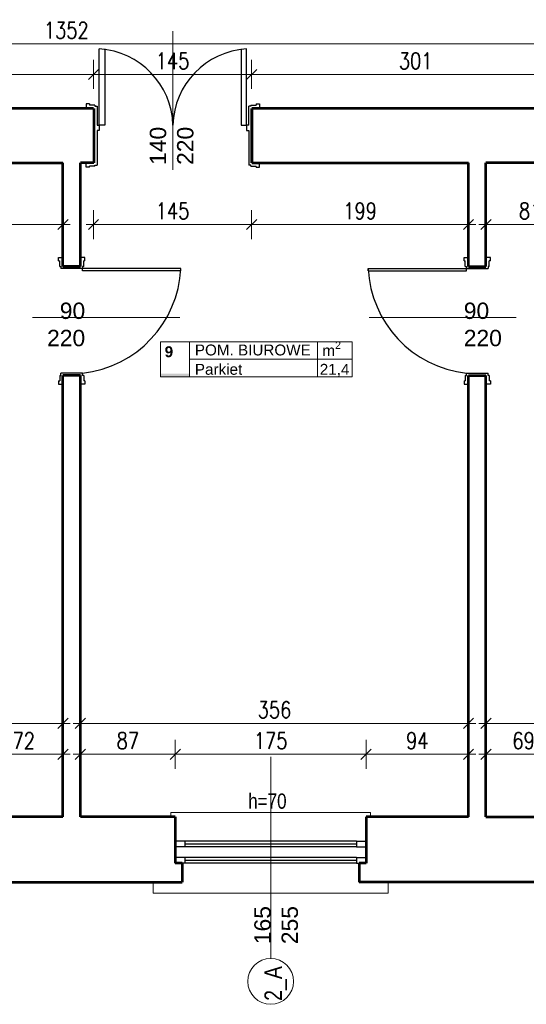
# Model space of a CAD drawing. Header units: millimetres. Extents: x 56977 to 67992, y 30187 to 42235.
# Tile 4 of 130: x 59235 to 59700, y 30922 to 31825. Entities that reach past the tile are written whole.
import ezdxf

# ---------------------------------------------------------------- set-up
doc = ezdxf.new("R2010")
doc.units = ezdxf.units.MM
doc.header["$MEASUREMENT"] = 0
doc.layers.get('0').update_dxf_attribs({"lineweight": 13})
doc.layers.get('DEFPOINTS').update_dxf_attribs({"lineweight": 13})
doc.layers.add('AI-OKNA', color=4, linetype='Continuous')
for name, color, linetype, lineweight in [('AI-OPISY', 3, 'Continuous', 13), ('AI_MURY', 40, 'Continuous', 53), ('Lines', 7, 'Continuous', 13), ('OPISY TABELKI', 30, 'Continuous', 13), ('wymiary', 8, 'Continuous', 13)]:
    doc.layers.add(name, color=color, linetype=linetype, lineweight=lineweight)
doc.styles.add('GENERATED_STYLE_2', font='txt.shx')
doc.styles.get("Standard").update_dxf_attribs({"font": 'txt.shx'})
doc.styles.add('Style-ROMANS', font='ROMANS.shx')
doc.styles.add('WYMIAROWY-08', font='ROMANS.shx', dxfattribs={"width": 0.8})
doc.dimstyles.new('DYBY', dxfattribs={"dimscale": 100, "dimtxt": 0.15, "dimasz": 0.05, "dimexe": 0.05, "dimexo": 0.1, "dimgap": 0.05, "dimtad": 1, "dimdec": 0, "dimdsep": 46, "dimlunit": 5, "dimtxsty": 'WYMIAROWY-08', "dimblk": 'M_STRZ', "dimcen": 0.1, "dimse1": 1, "dimse2": 1, "dimclrd": 7, "dimclre": 7, "dimclrt": 1, "dimadec": 0, "dimazin": 0, "dimtfac": 1, "dimtdec": 0, "dimtmove": 2, "dimatfit": 3, "dimldrblk": 'M_STRZ', "dimfxl": 0, "dimtolj": 1, "dimarcsym": 0})

# ---------------------------------------------------------------- blocks, each defined once
blk = doc.blocks.new('M_STRZ')
for p, q in [((0, 2.66), (0, 0)), ((-1.33, 0), (1.33, 0)), ((-0.94, -0.94), (0.94, 0.94)), ((0, 0), (0, -2.66))]:
    blk.add_line(p, q)
blk = doc.blocks.new('*U390')
at = {"layer": 'DEFPOINTS', "color": 0}
for p in [(58922.54, 31179.71), (58922.54, 31104.07), (59274.54, 31104.07)]:
    blk.add_point(p, dxfattribs=at)
at = {"layer": 'wymiary', "color": 7, "lineweight": -2}
blk.add_line((59269.54, 31179.71), (58927.54, 31179.71), dxfattribs=at)
at = {"layer": 'wymiary', "color": 7, "lineweight": -2, "xscale": 5, "yscale": 5, "zscale": 5, "rotation": 180}
blk.add_blockref('M_STRZ', (58922.54, 31179.71), dxfattribs=at)
at = {"layer": 'wymiary', "color": 7, "lineweight": -2, "xscale": 5, "yscale": 5, "zscale": 5}
blk.add_blockref('M_STRZ', (59274.54, 31179.71), dxfattribs=at)
at = {"layer": 'wymiary', "color": 1, "insert": (59098.54, 31192.21), "char_height": 15, "attachment_point": 5, "style": 'WYMIAROWY-08'}
blk.add_mtext('352', dxfattribs=at)
blk = doc.blocks.new('*D1923')
at = {"layer": 'DEFPOINTS'}
for p in [(58922.54, 31179.71), (59114.87, 31167.21), (58922.54, 31104.07), (59274.54, 31104.07)]:
    blk.add_point(p, dxfattribs=at)
at = {"layer": 'wymiary', "color": 7}
blk.add_blockref('*U390', (0, 0), dxfattribs=at)
blk = doc.blocks.new('*U391')
at = {"layer": 'DEFPOINTS', "color": 0}
for p in [(59662.54, 31179.71), (59662.54, 31104.07), (59957.54, 31104.07)]:
    blk.add_point(p, dxfattribs=at)
at = {"layer": 'wymiary', "color": 7, "lineweight": -2}
blk.add_line((59952.54, 31179.71), (59667.54, 31179.71), dxfattribs=at)
at = {"layer": 'wymiary', "color": 7, "lineweight": -2, "xscale": 5, "yscale": 5, "zscale": 5, "rotation": 180}
blk.add_blockref('M_STRZ', (59662.54, 31179.71), dxfattribs=at)
at = {"layer": 'wymiary', "color": 7, "lineweight": -2, "xscale": 5, "yscale": 5, "zscale": 5}
blk.add_blockref('M_STRZ', (59957.54, 31179.71), dxfattribs=at)
at = {"layer": 'wymiary', "color": 1, "insert": (59810.04, 31192.21), "char_height": 15, "attachment_point": 5, "style": 'WYMIAROWY-08'}
blk.add_mtext('295', dxfattribs=at)
blk = doc.blocks.new('*D1924')
at = {"layer": 'DEFPOINTS'}
for p in [(59662.54, 31179.71), (59826.37, 31167.21), (59662.54, 31104.07), (59957.54, 31104.07)]:
    blk.add_point(p, dxfattribs=at)
at = {"layer": 'wymiary', "color": 7}
blk.add_blockref('*U391', (0, 0), dxfattribs=at)
blk = doc.blocks.new('*U493')
at = {"layer": 'DEFPOINTS', "color": 0}
for p in [(59731.54, 31151.38), (59662.54, 31104.07), (59731.54, 31104.07)]:
    blk.add_point(p, dxfattribs=at)
at = {"layer": 'wymiary', "color": 7, "lineweight": -2}
blk.add_line((59667.54, 31151.38), (59726.54, 31151.38), dxfattribs=at)
at = {"layer": 'wymiary', "color": 7, "lineweight": -2, "xscale": 5, "yscale": 5, "zscale": 5, "rotation": 180}
blk.add_blockref('M_STRZ', (59662.54, 31151.38), dxfattribs=at)
at = {"layer": 'wymiary', "color": 7, "lineweight": -2, "xscale": 5, "yscale": 5, "zscale": 5}
blk.add_blockref('M_STRZ', (59731.54, 31151.38), dxfattribs=at)
at = {"layer": 'wymiary', "color": 1, "insert": (59697.04, 31163.88), "char_height": 15, "attachment_point": 5, "style": 'WYMIAROWY-08'}
blk.add_mtext('69', dxfattribs=at)
blk = doc.blocks.new('*D2026')
at = {"layer": 'DEFPOINTS'}
for p in [(59686.7, 31163.88), (59731.54, 31151.38), (59662.54, 31104.07), (59731.54, 31104.07)]:
    blk.add_point(p, dxfattribs=at)
at = {"layer": 'wymiary', "color": 7}
blk.add_blockref('*U493', (0, 0), dxfattribs=at)
blk = doc.blocks.new('*U494')
at = {"layer": 'DEFPOINTS', "color": 0}
for p in [(59646.54, 31151.38), (59552.54, 31104.07), (59646.54, 31104.07)]:
    blk.add_point(p, dxfattribs=at)
at = {"layer": 'wymiary', "color": 7, "lineweight": -2}
blk.add_line((59557.54, 31151.38), (59641.54, 31151.38), dxfattribs=at)
at = {"layer": 'wymiary', "color": 7, "lineweight": -2, "xscale": 5, "yscale": 5, "zscale": 5, "rotation": 180}
blk.add_blockref('M_STRZ', (59552.54, 31151.38), dxfattribs=at)
at = {"layer": 'wymiary', "color": 7, "lineweight": -2, "xscale": 5, "yscale": 5, "zscale": 5}
blk.add_blockref('M_STRZ', (59646.54, 31151.38), dxfattribs=at)
at = {"layer": 'wymiary', "color": 1, "insert": (59599.54, 31163.88), "char_height": 15, "attachment_point": 5, "style": 'WYMIAROWY-08'}
blk.add_mtext('94', dxfattribs=at)
blk = doc.blocks.new('*D2027')
at = {"layer": 'DEFPOINTS'}
for p in [(59588.91, 31163.88), (59646.54, 31151.38), (59552.54, 31104.07), (59646.54, 31104.07)]:
    blk.add_point(p, dxfattribs=at)
at = {"layer": 'wymiary', "color": 7}
blk.add_blockref('*U494', (0, 0), dxfattribs=at)
blk = doc.blocks.new('*U495')
at = {"layer": 'DEFPOINTS', "color": 0}
for p in [(59552.54, 31151.38), (59377.54, 31104.07), (59552.54, 31104.07)]:
    blk.add_point(p, dxfattribs=at)
at = {"layer": 'wymiary', "color": 7, "lineweight": -2}
blk.add_line((59382.54, 31151.38), (59547.54, 31151.38), dxfattribs=at)
at = {"layer": 'wymiary', "color": 7, "lineweight": -2, "xscale": 5, "yscale": 5, "zscale": 5, "rotation": 180}
blk.add_blockref('M_STRZ', (59377.54, 31151.38), dxfattribs=at)
at = {"layer": 'wymiary', "color": 7, "lineweight": -2, "xscale": 5, "yscale": 5, "zscale": 5}
blk.add_blockref('M_STRZ', (59552.54, 31151.38), dxfattribs=at)
at = {"layer": 'wymiary', "color": 1, "insert": (59465.04, 31163.88), "char_height": 15, "attachment_point": 5, "style": 'WYMIAROWY-08'}
blk.add_mtext('175', dxfattribs=at)
blk = doc.blocks.new('*D2028')
at = {"layer": 'DEFPOINTS'}
for p in [(59449.56, 31163.88), (59552.54, 31151.38), (59377.54, 31104.07), (59552.54, 31104.07)]:
    blk.add_point(p, dxfattribs=at)
at = {"layer": 'wymiary', "color": 7}
blk.add_blockref('*U495', (0, 0), dxfattribs=at)
blk = doc.blocks.new('*U496')
at = {"layer": 'DEFPOINTS', "color": 0}
for p in [(59274.54, 31151.38), (59202.54, 31104.07), (59274.54, 31104.07)]:
    blk.add_point(p, dxfattribs=at)
at = {"layer": 'wymiary', "color": 7, "lineweight": -2}
blk.add_line((59207.54, 31151.38), (59269.54, 31151.38), dxfattribs=at)
at = {"layer": 'wymiary', "color": 7, "lineweight": -2, "xscale": 5, "yscale": 5, "zscale": 5, "rotation": 180}
blk.add_blockref('M_STRZ', (59202.54, 31151.38), dxfattribs=at)
at = {"layer": 'wymiary', "color": 7, "lineweight": -2, "xscale": 5, "yscale": 5, "zscale": 5}
blk.add_blockref('M_STRZ', (59274.54, 31151.38), dxfattribs=at)
at = {"layer": 'wymiary', "color": 1, "insert": (59238.54, 31163.88), "char_height": 15, "attachment_point": 5, "style": 'WYMIAROWY-08'}
blk.add_mtext('72', dxfattribs=at)
blk = doc.blocks.new('*D2029')
at = {"layer": 'DEFPOINTS'}
for p in [(59227.91, 31163.88), (59274.54, 31151.38), (59202.54, 31104.07), (59274.54, 31104.07)]:
    blk.add_point(p, dxfattribs=at)
at = {"layer": 'wymiary', "color": 7}
blk.add_blockref('*U496', (0, 0), dxfattribs=at)
blk = doc.blocks.new('*U672')
at = {"layer": 'DEFPOINTS', "color": 0}
for p in [(59447.54, 31775.15), (59447.54, 31744.07), (59748.54, 31744.07)]:
    blk.add_point(p, dxfattribs=at)
at = {"layer": 'wymiary', "color": 7, "lineweight": -2}
blk.add_line((59743.54, 31775.15), (59452.54, 31775.15), dxfattribs=at)
at = {"layer": 'wymiary', "color": 7, "lineweight": -2, "xscale": 5, "yscale": 5, "zscale": 5, "rotation": 180}
blk.add_blockref('M_STRZ', (59447.54, 31775.15), dxfattribs=at)
at = {"layer": 'wymiary', "color": 7, "lineweight": -2, "xscale": 5, "yscale": 5, "zscale": 5}
blk.add_blockref('M_STRZ', (59748.54, 31775.15), dxfattribs=at)
at = {"layer": 'wymiary', "color": 1, "insert": (59598.04, 31787.65), "char_height": 15, "attachment_point": 5, "style": 'WYMIAROWY-08'}
blk.add_mtext('301', dxfattribs=at)
blk = doc.blocks.new('*D2205')
at = {"layer": 'DEFPOINTS'}
for p in [(59447.54, 31775.15), (59614.37, 31762.65), (59447.54, 31744.07), (59748.54, 31744.07)]:
    blk.add_point(p, dxfattribs=at)
at = {"layer": 'wymiary', "color": 7}
blk.add_blockref('*U672', (0, 0), dxfattribs=at)
blk = doc.blocks.new('*U673')
at = {"layer": 'DEFPOINTS', "color": 0}
for p in [(59302.54, 31775.15), (59302.54, 31744.07), (59447.54, 31744.07)]:
    blk.add_point(p, dxfattribs=at)
at = {"layer": 'wymiary', "color": 7, "lineweight": -2}
blk.add_line((59442.54, 31775.15), (59307.54, 31775.15), dxfattribs=at)
at = {"layer": 'wymiary', "color": 7, "lineweight": -2, "xscale": 5, "yscale": 5, "zscale": 5, "rotation": 180}
blk.add_blockref('M_STRZ', (59302.54, 31775.15), dxfattribs=at)
at = {"layer": 'wymiary', "color": 7, "lineweight": -2, "xscale": 5, "yscale": 5, "zscale": 5}
blk.add_blockref('M_STRZ', (59447.54, 31775.15), dxfattribs=at)
at = {"layer": 'wymiary', "color": 1, "insert": (59375.04, 31787.65), "char_height": 15, "attachment_point": 5, "style": 'WYMIAROWY-08'}
blk.add_mtext('145', dxfattribs=at)
blk = doc.blocks.new('*D2206')
at = {"layer": 'DEFPOINTS'}
for p in [(59302.54, 31775.15), (59390.51, 31762.65), (59302.54, 31744.07), (59447.54, 31744.07)]:
    blk.add_point(p, dxfattribs=at)
at = {"layer": 'wymiary', "color": 7}
blk.add_blockref('*U673', (0, 0), dxfattribs=at)
blk = doc.blocks.new('*U674')
at = {"layer": 'DEFPOINTS', "color": 0}
for p in [(58791.54, 31775.15), (58791.54, 31744.07), (59302.54, 31744.07)]:
    blk.add_point(p, dxfattribs=at)
at = {"layer": 'wymiary', "color": 7, "lineweight": -2}
blk.add_line((59297.54, 31775.15), (58796.54, 31775.15), dxfattribs=at)
at = {"layer": 'wymiary', "color": 7, "lineweight": -2, "xscale": 5, "yscale": 5, "zscale": 5, "rotation": 180}
blk.add_blockref('M_STRZ', (58791.54, 31775.15), dxfattribs=at)
at = {"layer": 'wymiary', "color": 7, "lineweight": -2, "xscale": 5, "yscale": 5, "zscale": 5}
blk.add_blockref('M_STRZ', (59302.54, 31775.15), dxfattribs=at)
at = {"layer": 'wymiary', "color": 1, "insert": (59047.04, 31787.65), "char_height": 15, "attachment_point": 5, "style": 'WYMIAROWY-08'}
blk.add_mtext('511', dxfattribs=at)
blk = doc.blocks.new('*D2207')
at = {"layer": 'DEFPOINTS'}
for p in [(58791.54, 31775.15), (59063.37, 31762.65), (58791.54, 31744.07), (59302.54, 31744.07)]:
    blk.add_point(p, dxfattribs=at)
at = {"layer": 'wymiary', "color": 7}
blk.add_blockref('*U674', (0, 0), dxfattribs=at)
blk = doc.blocks.new('*U695')
at = {"layer": 'DEFPOINTS', "color": 0}
for p in [(58922.54, 31689.07), (59274.54, 31689.07), (58922.54, 31637.48)]:
    blk.add_point(p, dxfattribs=at)
at = {"layer": 'wymiary', "color": 7, "lineweight": -2}
blk.add_line((59269.54, 31637.48), (58927.54, 31637.48), dxfattribs=at)
at = {"layer": 'wymiary', "color": 7, "lineweight": -2, "xscale": 5, "yscale": 5, "zscale": 5, "rotation": 180}
blk.add_blockref('M_STRZ', (58922.54, 31637.48), dxfattribs=at)
at = {"layer": 'wymiary', "color": 7, "lineweight": -2, "xscale": 5, "yscale": 5, "zscale": 5}
blk.add_blockref('M_STRZ', (59274.54, 31637.48), dxfattribs=at)
at = {"layer": 'wymiary', "color": 1, "insert": (59098.54, 31649.98), "char_height": 15, "attachment_point": 5, "style": 'WYMIAROWY-08'}
blk.add_mtext('352', dxfattribs=at)
blk = doc.blocks.new('*D2228')
at = {"layer": 'DEFPOINTS'}
for p in [(58922.54, 31689.07), (59274.54, 31689.07), (58922.54, 31637.48), (59114.87, 31624.98)]:
    blk.add_point(p, dxfattribs=at)
at = {"layer": 'wymiary', "color": 7}
blk.add_blockref('*U695', (0, 0), dxfattribs=at)
blk = doc.blocks.new('*U696')
at = {"layer": 'DEFPOINTS', "color": 0}
for p in [(59302.54, 31689.07), (59447.54, 31689.07), (59302.54, 31637.48)]:
    blk.add_point(p, dxfattribs=at)
at = {"layer": 'wymiary', "color": 7, "lineweight": -2}
blk.add_line((59442.54, 31637.48), (59307.54, 31637.48), dxfattribs=at)
at = {"layer": 'wymiary', "color": 7, "lineweight": -2, "xscale": 5, "yscale": 5, "zscale": 5, "rotation": 180}
blk.add_blockref('M_STRZ', (59302.54, 31637.48), dxfattribs=at)
at = {"layer": 'wymiary', "color": 7, "lineweight": -2, "xscale": 5, "yscale": 5, "zscale": 5}
blk.add_blockref('M_STRZ', (59447.54, 31637.48), dxfattribs=at)
at = {"layer": 'wymiary', "color": 1, "insert": (59375.04, 31649.98), "char_height": 15, "attachment_point": 5, "style": 'WYMIAROWY-08'}
blk.add_mtext('145', dxfattribs=at)
blk = doc.blocks.new('*D2229')
at = {"layer": 'DEFPOINTS'}
for p in [(59302.54, 31689.07), (59447.54, 31689.07), (59302.54, 31637.48), (59390.51, 31624.98)]:
    blk.add_point(p, dxfattribs=at)
at = {"layer": 'wymiary', "color": 7}
blk.add_blockref('*U696', (0, 0), dxfattribs=at)
blk = doc.blocks.new('*U697')
at = {"layer": 'DEFPOINTS', "color": 0}
for p in [(59447.54, 31689.07), (59646.54, 31689.07), (59447.54, 31637.48)]:
    blk.add_point(p, dxfattribs=at)
at = {"layer": 'wymiary', "color": 7, "lineweight": -2}
blk.add_line((59641.54, 31637.48), (59452.54, 31637.48), dxfattribs=at)
at = {"layer": 'wymiary', "color": 7, "lineweight": -2, "xscale": 5, "yscale": 5, "zscale": 5, "rotation": 180}
blk.add_blockref('M_STRZ', (59447.54, 31637.48), dxfattribs=at)
at = {"layer": 'wymiary', "color": 7, "lineweight": -2, "xscale": 5, "yscale": 5, "zscale": 5}
blk.add_blockref('M_STRZ', (59646.54, 31637.48), dxfattribs=at)
at = {"layer": 'wymiary', "color": 1, "insert": (59547.04, 31649.98), "char_height": 15, "attachment_point": 5, "style": 'WYMIAROWY-08'}
blk.add_mtext('199', dxfattribs=at)
blk = doc.blocks.new('*D2230')
at = {"layer": 'DEFPOINTS'}
for p in [(59447.54, 31689.07), (59646.54, 31689.07), (59447.54, 31637.48), (59562.51, 31624.98)]:
    blk.add_point(p, dxfattribs=at)
at = {"layer": 'wymiary', "color": 7}
blk.add_blockref('*U697', (0, 0), dxfattribs=at)
blk = doc.blocks.new('*U698')
at = {"layer": 'DEFPOINTS', "color": 0}
for p in [(59662.54, 31689.07), (59743.54, 31689.07), (59662.54, 31637.48)]:
    blk.add_point(p, dxfattribs=at)
at = {"layer": 'wymiary', "color": 7, "lineweight": -2}
blk.add_line((59738.54, 31637.48), (59667.54, 31637.48), dxfattribs=at)
at = {"layer": 'wymiary', "color": 7, "lineweight": -2, "xscale": 5, "yscale": 5, "zscale": 5, "rotation": 180}
blk.add_blockref('M_STRZ', (59662.54, 31637.48), dxfattribs=at)
at = {"layer": 'wymiary', "color": 7, "lineweight": -2, "xscale": 5, "yscale": 5, "zscale": 5}
blk.add_blockref('M_STRZ', (59743.54, 31637.48), dxfattribs=at)
at = {"layer": 'wymiary', "color": 1, "insert": (59703.04, 31649.98), "char_height": 15, "attachment_point": 5, "style": 'WYMIAROWY-08'}
blk.add_mtext('81', dxfattribs=at)
blk = doc.blocks.new('*D2231')
at = {"layer": 'DEFPOINTS'}
for p in [(59662.54, 31689.07), (59743.54, 31689.07), (59662.54, 31637.48), (59713.66, 31624.98)]:
    blk.add_point(p, dxfattribs=at)
at = {"layer": 'wymiary', "color": 7}
blk.add_blockref('*U698', (0, 0), dxfattribs=at)
blk = doc.blocks.new('*U712')
at = {"layer": 'DEFPOINTS', "color": 0}
for p in [(58601.54, 31803.2), (58601.54, 31792.07), (59953.54, 31792.07)]:
    blk.add_point(p, dxfattribs=at)
at = {"layer": 'wymiary', "color": 7, "lineweight": -2}
blk.add_line((59948.54, 31803.2), (58606.54, 31803.2), dxfattribs=at)
at = {"layer": 'wymiary', "color": 7, "lineweight": -2, "xscale": 5, "yscale": 5, "zscale": 5, "rotation": 180}
blk.add_blockref('M_STRZ', (58601.54, 31803.2), dxfattribs=at)
at = {"layer": 'wymiary', "color": 7, "lineweight": -2, "xscale": 5, "yscale": 5, "zscale": 5}
blk.add_blockref('M_STRZ', (59953.54, 31803.2), dxfattribs=at)
at = {"layer": 'wymiary', "color": 1, "insert": (59277.54, 31815.7), "char_height": 15, "attachment_point": 5, "style": 'WYMIAROWY-08'}
blk.add_mtext('1352', dxfattribs=at)
blk = doc.blocks.new('*D2245')
at = {"layer": 'DEFPOINTS'}
for p in [(58601.54, 31803.2), (58601.54, 31792.07), (59298.73, 31790.7), (59953.54, 31792.07)]:
    blk.add_point(p, dxfattribs=at)
at = {"layer": 'wymiary', "color": 7}
blk.add_blockref('*U712', (0, 0), dxfattribs=at)
blk = doc.blocks.new('*U1340')
at = {"layer": 'DEFPOINTS', "color": 0}
for p in [(59377.54, 31151.38), (59290.54, 31104.07), (59377.54, 31104.07)]:
    blk.add_point(p, dxfattribs=at)
at = {"layer": 'wymiary', "color": 7, "lineweight": -2}
blk.add_line((59295.54, 31151.38), (59372.54, 31151.38), dxfattribs=at)
at = {"layer": 'wymiary', "color": 7, "lineweight": -2, "xscale": 5, "yscale": 5, "zscale": 5, "rotation": 180}
blk.add_blockref('M_STRZ', (59290.54, 31151.38), dxfattribs=at)
at = {"layer": 'wymiary', "color": 7, "lineweight": -2, "xscale": 5, "yscale": 5, "zscale": 5}
blk.add_blockref('M_STRZ', (59377.54, 31151.38), dxfattribs=at)
at = {"layer": 'wymiary', "color": 1, "insert": (59334.04, 31163.88), "char_height": 15, "attachment_point": 5, "style": 'WYMIAROWY-08'}
blk.add_mtext('87', dxfattribs=at)
blk = doc.blocks.new('*D2871')
at = {"layer": 'DEFPOINTS'}
for p in [(59323.41, 31163.88), (59377.54, 31151.38), (59290.54, 31104.07), (59377.54, 31104.07)]:
    blk.add_point(p, dxfattribs=at)
at = {"layer": 'wymiary', "color": 7}
blk.add_blockref('*U1340', (0, 0), dxfattribs=at)
blk = doc.blocks.new('*U1341')
at = {"layer": 'DEFPOINTS', "color": 0}
for p in [(59290.54, 31179.71), (59290.54, 31104.07), (59646.54, 31104.07)]:
    blk.add_point(p, dxfattribs=at)
at = {"layer": 'wymiary', "color": 7, "lineweight": -2}
blk.add_line((59641.54, 31179.71), (59295.54, 31179.71), dxfattribs=at)
at = {"layer": 'wymiary', "color": 7, "lineweight": -2, "xscale": 5, "yscale": 5, "zscale": 5, "rotation": 180}
blk.add_blockref('M_STRZ', (59290.54, 31179.71), dxfattribs=at)
at = {"layer": 'wymiary', "color": 7, "lineweight": -2, "xscale": 5, "yscale": 5, "zscale": 5}
blk.add_blockref('M_STRZ', (59646.54, 31179.71), dxfattribs=at)
at = {"layer": 'wymiary', "color": 1, "insert": (59468.54, 31192.21), "char_height": 15, "attachment_point": 5, "style": 'WYMIAROWY-08'}
blk.add_mtext('356', dxfattribs=at)
blk = doc.blocks.new('*D2872')
at = {"layer": 'DEFPOINTS'}
for p in [(59290.54, 31179.71), (59484.87, 31167.21), (59290.54, 31104.07), (59646.54, 31104.07)]:
    blk.add_point(p, dxfattribs=at)
at = {"layer": 'wymiary', "color": 7}
blk.add_blockref('*U1341', (0, 0), dxfattribs=at)

msp = doc.modelspace()

# ---------------------------------------------------------------- hatches: boundary and pattern name
at = {"layer": 'OPISY TABELKI', "extrusion": (0, 0, -1)}
msp.add_hatch(color=256, dxfattribs=at).paths.add_polyline_path([(-59390.48, 31497.67), (-59390.48, 31500.62), (-59364.12, 31500.62), (-59364.12, 31497.67)], flags=16)

# ---------------------------------------------------------------- linework, layer by layer
at = {"layer": 'AI-OKNA'}
for p, q in [((59307.86, 31728.64), (59307.86, 31798.64)), ((59312.86, 31798.64), (59312.86, 31728.64)), ((59437.86, 31798.64), (59437.86, 31728.64)), ((59442.86, 31728.64), (59442.86, 31798.64)), ((59298.86, 31748.07), (59295.86, 31748.07)), ((59295.86, 31748.07), (59295.86, 31744.07)), ((59298.86, 31748.07), (59298.86, 31747.07)), ((59303.86, 31747.07), (59298.86, 31747.07)), ((59303.86, 31747.07), (59303.86, 31746.07)), ((59303.86, 31746.07), (59305.86, 31746.07)), ((59305.86, 31746.07), (59305.86, 31728.64)), ((59446.86, 31746.07), (59444.86, 31746.07)), ((59444.86, 31728.64), (59444.86, 31746.07)), ((59446.86, 31747.07), (59446.86, 31746.07)), ((59446.86, 31747.07), (59451.86, 31747.07)), ((59451.86, 31748.07), (59451.86, 31747.07)), ((59451.86, 31748.07), (59454.86, 31748.07)), ((59454.86, 31748.07), (59454.86, 31744.07)), ((59305.86, 31728.64), (59307.86, 31728.64)), ((59307.86, 31728.64), (59307.86, 31723.64)), ((59312.86, 31728.64), (59307.86, 31728.64)), ((59437.86, 31728.64), (59442.86, 31728.64)), ((59444.86, 31728.64), (59442.86, 31728.64)), ((59442.86, 31728.64), (59442.86, 31723.64)), ((59307.86, 31723.64), (59305.86, 31723.64)), ((59305.86, 31723.64), (59305.86, 31692.07)), ((59442.86, 31723.64), (59444.86, 31723.64)), ((59444.86, 31723.64), (59444.86, 31692.07)), ((59295.86, 31690.07), (59295.86, 31694.07)), ((59303.86, 31691.07), (59298.86, 31691.07)), ((59298.86, 31690.07), (59298.86, 31691.07)), ((59303.86, 31692.07), (59305.86, 31692.07)), ((59303.86, 31691.07), (59303.86, 31692.07)), ((59446.86, 31692.07), (59444.86, 31692.07)), ((59446.86, 31691.07), (59446.86, 31692.07)), ((59446.86, 31691.07), (59451.86, 31691.07)), ((59451.86, 31690.07), (59451.86, 31691.07)), ((59454.86, 31690.07), (59454.86, 31694.07)), ((59298.86, 31690.07), (59295.86, 31690.07)), ((59451.86, 31690.07), (59454.86, 31690.07)), ((59270.54, 31607.07), (59274.54, 31607.07)), ((59270.54, 31604.07), (59270.54, 31607.07)), ((59270.54, 31604.07), (59271.54, 31604.07)), ((59271.54, 31599.07), (59271.54, 31604.07)), ((59294.54, 31607.07), (59290.54, 31607.07)), ((59293.54, 31599.07), (59293.54, 31604.07)), ((59294.54, 31604.07), (59293.54, 31604.07)), ((59294.54, 31604.07), (59294.54, 31607.07)), ((59642.54, 31604.07), (59642.54, 31607.07)), ((59642.54, 31607.07), (59646.54, 31607.07)), ((59642.54, 31604.07), (59643.54, 31604.07)), ((59643.54, 31599.07), (59643.54, 31604.07)), ((59666.54, 31607.07), (59662.54, 31607.07)), ((59665.54, 31599.07), (59665.54, 31604.07)), ((59666.54, 31604.07), (59665.54, 31604.07)), ((59666.54, 31604.07), (59666.54, 31607.07)), ((59271.54, 31599.07), (59272.54, 31599.07)), ((59272.54, 31599.07), (59272.54, 31597.07)), ((59296.54, 31597.07), (59272.54, 31597.07)), ((59292.54, 31599.07), (59292.54, 31597.07)), ((59293.54, 31599.07), (59292.54, 31599.07)), ((59292.54, 31595.07), (59292.54, 31597.07)), ((59382.54, 31597.07), (59292.54, 31597.07)), ((59382.54, 31595.07), (59292.54, 31595.07)), ((59382.54, 31595.07), (59382.54, 31597.07)), ((59554.54, 31595.07), (59554.54, 31597.07)), ((59554.54, 31597.07), (59644.54, 31597.07)), ((59554.54, 31595.07), (59644.54, 31595.07)), ((59640.54, 31597.07), (59664.54, 31597.07)), ((59643.54, 31599.07), (59644.54, 31599.07)), ((59644.54, 31599.07), (59644.54, 31597.07)), ((59644.54, 31595.07), (59644.54, 31597.07)), ((59664.54, 31599.07), (59664.54, 31597.07)), ((59665.54, 31599.07), (59664.54, 31599.07)), ((59272.54, 31499.07), (59272.54, 31501.07)), ((59292.54, 31501.07), (59272.54, 31501.07)), ((59292.54, 31499.07), (59292.54, 31501.07)), ((59644.54, 31501.07), (59664.54, 31501.07)), ((59644.54, 31499.07), (59644.54, 31501.07)), ((59664.54, 31499.07), (59664.54, 31501.07)), ((59270.54, 31494.07), (59271.54, 31494.07)), ((59270.54, 31494.07), (59270.54, 31491.07)), ((59271.54, 31499.07), (59272.54, 31499.07)), ((59271.54, 31499.07), (59271.54, 31494.07)), ((59293.54, 31499.07), (59292.54, 31499.07)), ((59293.54, 31499.07), (59293.54, 31494.07)), ((59294.54, 31494.07), (59293.54, 31494.07)), ((59294.54, 31494.07), (59294.54, 31491.07)), ((59642.54, 31494.07), (59643.54, 31494.07)), ((59642.54, 31494.07), (59642.54, 31491.07)), ((59643.54, 31499.07), (59644.54, 31499.07)), ((59643.54, 31499.07), (59643.54, 31494.07)), ((59665.54, 31499.07), (59664.54, 31499.07)), ((59665.54, 31499.07), (59665.54, 31494.07)), ((59666.54, 31494.07), (59665.54, 31494.07)), ((59666.54, 31494.07), (59666.54, 31491.07)), ((59270.54, 31491.07), (59274.54, 31491.07)), ((59294.54, 31491.07), (59290.54, 31491.07)), ((59642.54, 31491.07), (59646.54, 31491.07)), ((59666.54, 31491.07), (59662.54, 31491.07)), ((59386.29, 31071.57), (59377.54, 31071.57)), ((59386.29, 31071.57), (59386.29, 31066.57)), ((59543.79, 31071.57), (59386.29, 31071.57)), ((59543.79, 31069.07), (59386.29, 31069.07)), ((59543.79, 31071.57), (59552.54, 31071.57)), ((59543.79, 31071.57), (59543.79, 31066.57)), ((59386.29, 31066.57), (59377.54, 31066.57)), ((59543.79, 31066.57), (59386.29, 31066.57)), ((59543.79, 31066.57), (59552.54, 31066.57)), ((59386.29, 31056.57), (59377.54, 31056.57)), ((59386.29, 31051.57), (59383.79, 31051.57)), ((59386.29, 31056.57), (59386.29, 31051.57)), ((59543.79, 31056.57), (59386.29, 31056.57)), ((59543.79, 31054.07), (59386.29, 31054.07)), ((59543.79, 31051.57), (59386.29, 31051.57)), ((59543.79, 31056.57), (59552.54, 31056.57)), ((59543.79, 31056.57), (59543.79, 31051.57)), ((59543.79, 31051.57), (59546.29, 31051.57))]:
    msp.add_line(p, q, dxfattribs=at)
for centre, radius, start, end in [((59303.4, 31726.79), 71.99, 1.47175, 86.445), ((59447.33, 31726.79), 71.99, 93.555, 178.52825), ((59281.43, 31601.67), 101.21, 276.30069, 357.39453), ((59655.64, 31601.67), 101.21, 182.60547, 263.69931)]:
    msp.add_arc(centre, radius, start, end, dxfattribs=at)
at = {"layer": 'AI-OPISY'}
for p, q in [((59375.36, 31815.02), (59375.36, 31687.55)), ((59246.72, 31552.07), (59381.61, 31552.07)), ((59690.35, 31552.07), (59555.46, 31552.07)), ((59465.04, 30964.03), (59465.04, 31149.11))]:
    msp.add_line(p, q, dxfattribs=at)
msp.add_circle((59465.04, 30943.03), 21, dxfattribs=at)
at = {"layer": 'AI_MURY'}
for p, q in [((59302.54, 31744.07), (58988.36, 31744.07)), ((59302.86, 31744.07), (59302.86, 31694.07)), ((59302.86, 31744.07), (59302.86, 31694.07)), ((59302.86, 31744.07), (59302.86, 31694.07)), ((59743.54, 31744.07), (59447.86, 31744.07)), ((59447.86, 31694.07), (59447.86, 31744.07)), ((59447.86, 31744.07), (59447.86, 31694.07)), ((58922.54, 31694.07), (59274.54, 31694.07)), ((59274.54, 31599.07), (59274.54, 31694.07)), ((59290.54, 31599.07), (59290.54, 31694.07)), ((59302.86, 31694.07), (59290.54, 31694.07)), ((59447.86, 31694.07), (59646.54, 31694.07)), ((59646.54, 31599.07), (59646.54, 31694.07)), ((59743.54, 31694.07), (59662.54, 31694.07)), ((59662.54, 31599.07), (59662.54, 31694.07)), ((59290.54, 31599.07), (59274.54, 31599.07)), ((59646.54, 31599.07), (59662.54, 31599.07)), ((59274.54, 31094.07), (59274.54, 31499.07)), ((59290.54, 31499.07), (59274.54, 31499.07)), ((59290.54, 31094.07), (59290.54, 31499.07)), ((59646.54, 31094.07), (59646.54, 31499.07)), ((59646.54, 31499.07), (59662.54, 31499.07)), ((59662.54, 31094.07), (59662.54, 31499.07)), ((59274.54, 31094.07), (59202.54, 31094.07)), ((59377.54, 31094.07), (59290.54, 31094.07)), ((59377.54, 31094.07), (59377.54, 31051.57)), ((59552.54, 31094.07), (59552.54, 31051.57)), ((59646.54, 31094.07), (59552.54, 31094.07)), ((59662.54, 31094.07), (59731.54, 31094.07)), ((59383.79, 31051.57), (59377.54, 31051.57)), ((59383.79, 31051.57), (59383.79, 31034.07)), ((59546.29, 31051.57), (59546.29, 31034.07)), ((59552.54, 31051.57), (59546.29, 31051.57)), ((59196.29, 31034.07), (59383.79, 31034.07)), ((59737.79, 31034.07), (59546.29, 31034.07))]:
    msp.add_line(p, q, dxfattribs=at)
at = {"layer": 'Lines', "color": 251, "linetype": 'Continuous'}
for p, q in [((59373.54, 31094.07), (59373.54, 31098.07)), ((59556.54, 31098.07), (59373.54, 31098.07)), ((59556.54, 31094.07), (59556.54, 31098.07)), ((59357.14, 31024.07), (59357.14, 31034.07)), ((59572.93, 31024.07), (59572.93, 31034.07)), ((59572.93, 31024.07), (59357.14, 31024.07))]:
    msp.add_line(p, q, dxfattribs=at)
at = {"layer": 'OPISY TABELKI'}
for p, q in [((59364.12, 31529.92), (59539.81, 31529.92)), ((59364.12, 31529.92), (59364.12, 31497.67)), ((59390.48, 31529.92), (59390.48, 31497.67)), ((59508.03, 31529.92), (59508.03, 31497.67)), ((59539.81, 31529.92), (59539.81, 31497.67)), ((59390.48, 31513.79), (59539.81, 31513.79)), ((59364.12, 31497.67), (59539.81, 31497.67))]:
    msp.add_line(p, q, dxfattribs=at)

# ---------------------------------------------------------------- texts
at = {"layer": 'AI-OPISY', "char_height": 15, "width": 45.2902, "rotation": 90}
for s, insert, attachment_point in [('\\fArial|b0|i0|c238|p39;140\\P220', (59354.15, 31692.17), 1), ('\\fArial|b0|i0|c238|p39;165\\P255', (59490.25, 30994.7), 8)]:
    msp.add_mtext(s, dxfattribs=dict(at, insert=insert, attachment_point=attachment_point))
at = {"layer": 'AI-OPISY', "char_height": 15, "width": 45.2902}
for insert, attachment_point in [((59294.9, 31525.62), 9), ((59642.18, 31525.62), 7)]:
    msp.add_mtext('\\fArial|b0|i0|c238|p39;90\\P220', dxfattribs=dict(at, insert=insert, attachment_point=attachment_point))
at = {"layer": 'AI-OPISY', "insert": (59444.39, 31101.27), "char_height": 14, "attachment_point": 7, "line_spacing_factor": 0.722892, "style": 'WYMIAROWY-08'}
msp.add_mtext('\\fArial|b0|i0|c238|p39;h=70', dxfattribs=at)
at = {"layer": 'AI-OPISY', "insert": (59479.93, 30925.22), "char_height": 16, "width": 20.64, "attachment_point": 7, "rotation": 90, "style": 'WYMIAROWY-08'}
msp.add_mtext('\\fArial|b0|i0|c238|p39;2_A', dxfattribs=at)
at = {"layer": 'OPISY TABELKI', "color": 7, "char_height": 10, "width": 168.6591, "attachment_point": 1, "style": 'GENERATED_STYLE_2'}
for s, insert in [('\\A1;\\fArial|b0|i0|c238|p39;m\\H7.000000;\\S2^  ;', (59512.46, 31530.29)), ('\\fArial|b1|i0|c238|p39;9', (59367.81, 31525.76)), ('\\fArial|b0|i0|c238|p39;POM. BIUROWE       ', (59395.5, 31527.36)), ('\\fArial|b0|i0|c238|p39;Parkiet          ', (59395.5, 31509.63)), ('\\fArial|b0|i0|c238|p39;21,4            ', (59510.07, 31509.63))]:
    msp.add_mtext(s, dxfattribs=dict(at, insert=insert))

# ---------------------------------------------------------------- dimensions: what is measured, and where the dimension line sits
at = {"layer": 'wymiary', "color": 7}
for base, p1, p2, angle, picture, middle in [((58601.54, 31803.2), (59953.54, 31792.07), (58601.54, 31792.07), 180, '*D2245', (59298.73, 31790.7)), ((58791.54, 31775.15), (59302.54, 31744.07), (58791.54, 31744.07), 180, '*D2207', (59063.37, 31762.65)), ((59302.54, 31775.15), (59447.54, 31744.07), (59302.54, 31744.07), 180, '*D2206', (59390.51, 31762.65)), ((59447.54, 31775.15), (59748.54, 31744.07), (59447.54, 31744.07), 180, '*D2205', (59614.37, 31762.65)), ((58922.54, 31637.48), (59274.54, 31689.07), (58922.54, 31689.07), 180, '*D2228', (59114.87, 31624.98)), ((59302.54, 31637.48), (59447.54, 31689.07), (59302.54, 31689.07), 180, '*D2229', (59390.51, 31624.98)), ((59447.54, 31637.48), (59646.54, 31689.07), (59447.54, 31689.07), 180, '*D2230', (59562.51, 31624.98)), ((59662.54, 31637.48), (59743.54, 31689.07), (59662.54, 31689.07), 180, '*D2231', (59713.66, 31624.98)), ((58922.54, 31179.71), (59274.54, 31104.07), (58922.54, 31104.07), 180, '*D1923', (59114.87, 31167.21)), ((59290.54, 31179.71), (59646.54, 31104.07), (59290.54, 31104.07), 180, '*D2872', (59484.87, 31167.21)), ((59662.54, 31179.71), (59957.54, 31104.07), (59662.54, 31104.07), 180, '*D1924', (59826.37, 31167.21)), ((59274.54, 31151.38), (59202.54, 31104.07), (59274.54, 31104.07), 0, '*D2029', (59227.91, 31163.88)), ((59377.54, 31151.38), (59290.54, 31104.07), (59377.54, 31104.07), 0, '*D2871', (59323.41, 31163.88)), ((59646.54, 31151.38), (59552.54, 31104.07), (59646.54, 31104.07), 0, '*D2027', (59588.91, 31163.88)), ((59731.54, 31151.38), (59662.54, 31104.07), (59731.54, 31104.07), 0, '*D2026', (59686.7, 31163.88))]:
    dim = msp.add_linear_dim(base=base, p1=p1, p2=p2, angle=angle, dimstyle='DYBY', override={"dimtad": 0, "dimtxsty": 'Style-ROMANS', "dimcen": 0.001, "dimclrd": 0, "dimclre": 0}, dxfattribs=at)
    dim.commit()
    dim.dimension.update_dxf_attribs({"geometry": picture, "text_midpoint": middle, "dimtype": 128})
dim = msp.add_linear_dim(base=(59552.54, 31151.38), p1=(59377.54, 31104.07), p2=(59552.54, 31104.07), dimstyle='DYBY', override={"dimtad": 0, "dimtxsty": 'Style-ROMANS', "dimcen": 0.001, "dimclrd": 0, "dimclre": 0}, dxfattribs=at)
dim.commit()
dim.dimension.update_dxf_attribs({"geometry": '*D2028', "text_midpoint": (59449.56, 31163.88), "dimtype": 128})

doc.saveas('drawing.dxf')
